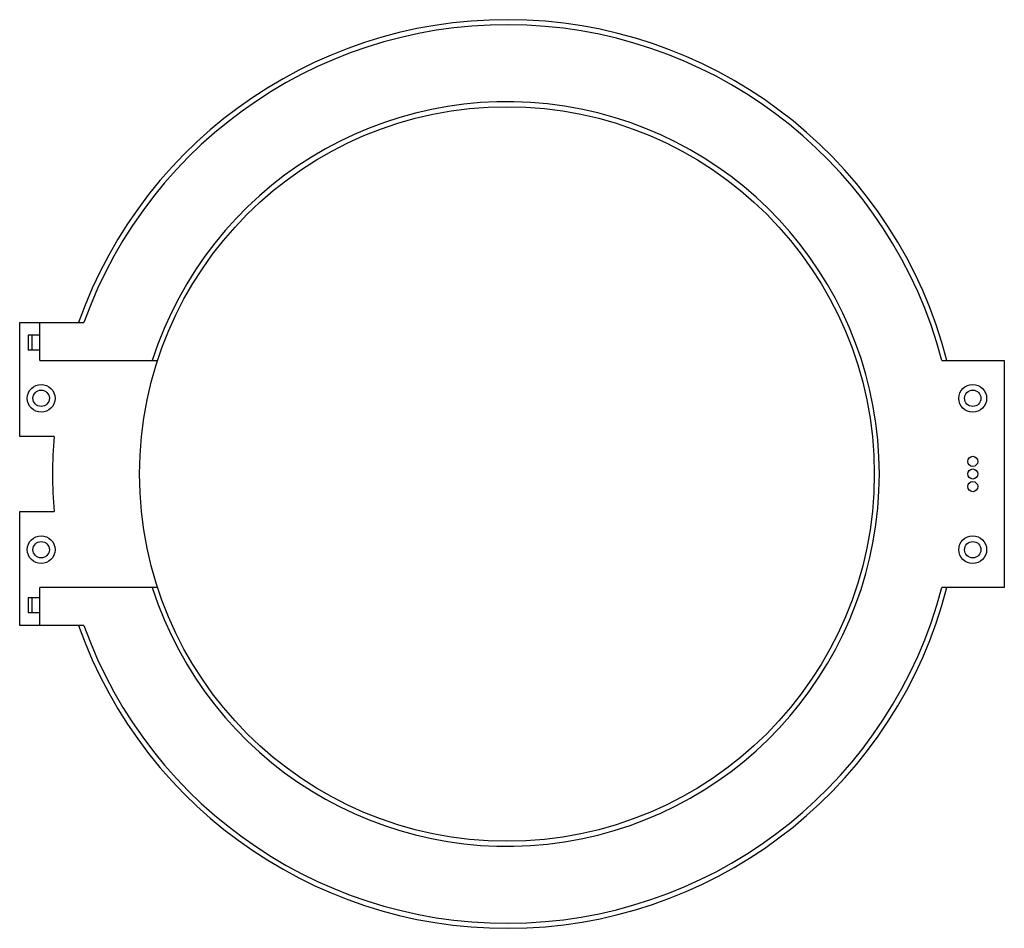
# Model space of a CAD drawing. Header units: millimetres. Extents: x 54 to 444, y 161 to 521.
import ezdxf

# ---------------------------------------------------------------- set-up
doc = ezdxf.new("R2010")
doc.units = ezdxf.units.MM
doc.header["$LTSCALE"] = 44.762835
doc.layers.get('0').update_dxf_attribs({"linetype": 'CONTINUOUS'})

msp = doc.modelspace()

# ---------------------------------------------------------------- linework, layer by layer
at = {"color": 7, "linetype": 'Continuous'}
for p, q in [((54.08, 356.15), (54.08, 401.25)), ((54.08, 401.25), (79.5, 401.25)), ((62.08, 386.25), (62.08, 401.25)), ((57.38, 396.25), (57.38, 390.25)), ((62.08, 396.25), (57.38, 396.25)), ((58.83, 396.25), (58.83, 390.25)), ((62.08, 390.25), (57.38, 390.25)), ((62.08, 386.25), (108.71, 386.25)), ((419.29, 386.25), (444.08, 386.25)), ((444.08, 386.25), (444.08, 296.25)), ((67.7, 356.15), (54.08, 356.15)), ((54.08, 281.25), (54.08, 326.35)), ((54.08, 326.35), (67.7, 326.35)), ((62.08, 281.25), (62.08, 296.25)), ((108.71, 296.25), (62.08, 296.25)), ((444.08, 296.25), (419.29, 296.25)), ((57.38, 292.25), (57.38, 286.25)), ((62.08, 292.25), (57.38, 292.25)), ((58.83, 292.25), (58.83, 286.25)), ((62.08, 286.25), (57.38, 286.25)), ((79.5, 281.25), (54.08, 281.25))]:
    msp.add_line(p, q, dxfattribs=at)
for centre, radius in [((247.08, 341.25), 145.5), ((62.58, 371.25), 5.5), ((62.58, 371.25), 3.25), ((431.58, 371.25), 5.5), ((431.58, 371.25), 3.25), ((431.58, 346.25), 2), ((431.58, 341.25), 2), ((431.58, 336.25), 2), ((62.58, 311.25), 5.5), ((431.58, 311.25), 5.5), ((62.58, 311.25), 3.25), ((431.58, 311.25), 3.25)]:
    msp.add_circle(centre, radius, dxfattribs=at)
for radius, start, end in [(180, 14.4779, 160.5286), (178, 14.6444, 160.3002), (147.5, 197.7633, 162.2367), (180, 175.2517, 184.7483), (180, 199.4716, 345.5223), (178, 199.6997, 345.3556)]:
    msp.add_arc((247.08, 341.25), radius, start, end, dxfattribs=at)

doc.saveas('drawing.dxf')
